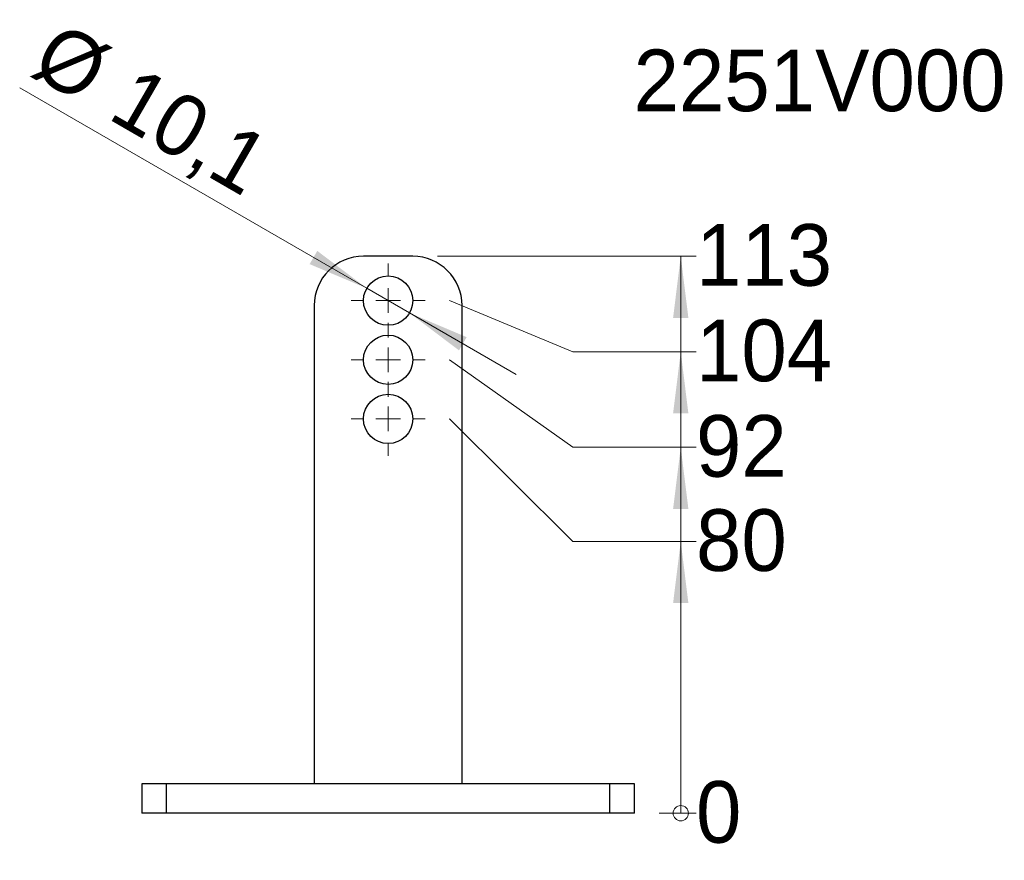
# Model space of a CAD drawing. Header units: millimetres. Extents: x 5 to 597, y 5 to 415.
# Tile 3 of 132: x 142 to 182, y 217 to 251. Entities that reach past the tile are written whole.
import ezdxf

# ---------------------------------------------------------------- set-up
doc = ezdxf.new("R2010")
doc.units = ezdxf.units.MM
doc.styles.add('SLDTEXTSTYLE0', font='ARIAL.TTF', dxfattribs={"width": 0.948})
doc.dimstyles.new('SLDDIMSTYLE7', dxfattribs={"dimtxt": 2.5, "dimasz": 0.206667, "dimexe": 0, "dimexo": 0.0625, "dimtad": 0, "dimtih": 1, "dimtoh": 1, "dimdec": 0, "dimlfac": 5, "dimrnd": 1e-09, "dimdsep": 46, "dimtxsty": 'SLDTEXTSTYLE0', "dimblk1": 'ORIGIN', "dimblk2": 'ORIGIN', "dimsah": 1, "dimcen": 0.09, "dimadec": 0, "dimazin": 2, "dimtfac": 1, "dimtdec": 0, "dimtofl": 0, "dimtmove": 0, "dimatfit": 3, "dimldrblk": 'ORIGIN', "dimfxl": 0, "dimfrac": 2, "dimtolj": 1, "dimtzin": 12, "dimarcsym": 0})
doc.dimstyles.new('SLDDIMSTYLE8', dxfattribs={"dimtxt": 2.5, "dimasz": 2.5, "dimexe": 0, "dimexo": 0.0625, "dimtad": 0, "dimtih": 1, "dimtoh": 1, "dimlfac": 5, "dimrnd": 1e-09, "dimzin": 12, "dimdsep": 46, "dimtxsty": 'SLDTEXTSTYLE0', "dimsah": 1, "dimcen": 0.09, "dimadec": 0, "dimazin": 3, "dimtfac": 1, "dimtofl": 0, "dimtmove": 0, "dimatfit": 3, "dimfxl": 0, "dimfrac": 2, "dimtolj": 1, "dimtzin": 12, "dimarcsym": 0})
doc.dimstyles.new('SLDDIMSTYLE9', dxfattribs={"dimtxt": 2.5, "dimasz": 2.5, "dimexe": 0, "dimexo": 0.0625, "dimtad": 1, "dimlfac": 5, "dimrnd": 1e-09, "dimzin": 12, "dimdsep": 46, "dimtxsty": 'SLDTEXTSTYLE0', "dimsah": 1, "dimcen": 0, "dimadec": 0, "dimazin": 3, "dimtfac": 1, "dimtmove": 0, "dimatfit": 3, "dimfxl": 0, "dimfrac": 2, "dimtolj": 1, "dimtzin": 12, "dimarcsym": 0})

# ---------------------------------------------------------------- blocks, each defined once
blk = doc.blocks.new('_Origin')
at = {"color": 0, "linetype": 'ByBlock', "lineweight": -2}
blk.add_line((0, 0), (-1, 0), dxfattribs=at)
blk.add_circle((0, 0), 0.5, dxfattribs=at)
blk = doc.blocks.new('_D_18')
at = {"color": 7, "linetype": 'Continuous', "lineweight": 0}
blk.add_line((168.39, 218.488), (169.884, 218.488), dxfattribs=at)
at = {"color": 7, "linetype": 'Continuous', "lineweight": 18, "xscale": 0.62, "yscale": 0.62}
blk.add_blockref('_Origin', (169.264, 218.488), dxfattribs=at)
at = {"color": 7, "linetype": 'Continuous', "lineweight": 18, "insert": (169.884, 219.792), "char_height": 2.5, "attachment_point": 1, "style": 'SLDTEXTSTYLE0'}
blk.add_mtext('0', dxfattribs=at)
blk = doc.blocks.new('_D_19')
at = {"color": 7, "linetype": 'Continuous', "lineweight": 0}
for p, q in [((164.884, 229.516), (159.884, 234.488)), ((159.884, 234.488), (159.89, 234.488)), ((164.884, 229.516), (169.884, 229.516)), ((169.264, 218.488), (169.264, 229.516))]:
    blk.add_line(p, q, dxfattribs=at)
at = {"color": 7, "linetype": 'Continuous', "lineweight": 18}
blk.add_solid([(169.264, 229.516), (168.954, 227.016), (169.574, 227.016)], dxfattribs=at)
at = {"color": 7, "linetype": 'Continuous', "lineweight": 18, "insert": (169.884, 230.821), "char_height": 2.5, "attachment_point": 1, "style": 'SLDTEXTSTYLE0'}
blk.add_mtext('80', dxfattribs=at)
blk = doc.blocks.new('_D_20')
at = {"color": 7, "linetype": 'Continuous', "lineweight": 0}
for p, q in [((164.884, 233.338), (159.884, 236.888)), ((159.884, 236.888), (159.89, 236.888)), ((164.884, 233.338), (169.884, 233.338)), ((169.264, 229.516), (169.264, 233.338))]:
    blk.add_line(p, q, dxfattribs=at)
at = {"color": 7, "linetype": 'Continuous', "lineweight": 18}
blk.add_solid([(169.264, 233.338), (168.954, 230.838), (169.574, 230.838)], dxfattribs=at)
at = {"color": 7, "linetype": 'Continuous', "lineweight": 18, "insert": (169.884, 234.642), "char_height": 2.5, "attachment_point": 1, "style": 'SLDTEXTSTYLE0'}
blk.add_mtext('92', dxfattribs=at)
blk = doc.blocks.new('_D_21')
at = {"color": 7, "linetype": 'Continuous', "lineweight": 0}
for p, q in [((164.884, 237.213), (159.884, 239.288)), ((159.884, 239.288), (159.89, 239.288)), ((164.884, 237.213), (169.884, 237.213)), ((169.264, 233.338), (169.264, 237.213))]:
    blk.add_line(p, q, dxfattribs=at)
at = {"color": 7, "linetype": 'Continuous', "lineweight": 18}
blk.add_solid([(169.264, 237.213), (168.954, 234.713), (169.574, 234.713)], dxfattribs=at)
at = {"color": 7, "linetype": 'Continuous', "lineweight": 18, "insert": (169.884, 238.517), "char_height": 2.5, "attachment_point": 1, "style": 'SLDTEXTSTYLE0'}
blk.add_mtext('104', dxfattribs=at)
blk = doc.blocks.new('_D_22')
at = {"color": 7, "linetype": 'Continuous', "lineweight": 0}
for p, q in [((159.39, 241.088), (169.884, 241.088)), ((169.264, 237.213), (169.264, 241.088))]:
    blk.add_line(p, q, dxfattribs=at)
at = {"color": 7, "linetype": 'Continuous', "lineweight": 18}
blk.add_solid([(169.264, 241.088), (168.954, 238.588), (169.574, 238.588)], dxfattribs=at)
at = {"color": 7, "linetype": 'Continuous', "lineweight": 18, "insert": (169.884, 242.392), "char_height": 2.5, "attachment_point": 1, "style": 'SLDTEXTSTYLE0'}
blk.add_mtext('113', dxfattribs=at)
blk = doc.blocks.new('_D_23')
at = {"color": 7, "linetype": 'Continuous', "lineweight": 0}
for p, q in [((156.524, 239.788), (142.445, 247.916)), ((156.524, 239.788), (158.256, 238.788)), ((158.256, 238.788), (162.586, 236.288))]:
    blk.add_line(p, q, dxfattribs=at)
at = {"color": 7, "linetype": 'Continuous', "lineweight": 18}
for points in [[(156.524, 239.788), (154.514, 241.306), (154.204, 240.769)], [(158.256, 238.788), (160.266, 237.269), (160.576, 237.806)]]:
    blk.add_solid(points, dxfattribs=at)
at = {"color": 7, "linetype": 'Continuous', "lineweight": 18, "char_height": 2.5, "attachment_point": 1, "rotation": 330, "style": 'SLDTEXTSTYLE0'}
for s, insert in [('%%c', (144.045, 250.687)), ('10,1', (147.205, 248.87))]:
    blk.add_mtext(s, dxfattribs=dict(at, insert=insert))
blk = doc.blocks.new('SW_CENTERMARKSYMBOL_21')
at = {"color": 0, "linetype": 'Continuous', "lineweight": 18}
for p, q in [((0, 1), (0, 1.5)), ((0, 0), (0, 0.5)), ((-1, 0), (-1.5, 0)), ((0, 0), (-0.5, 0)), ((0, 0), (0, -0.5)), ((0, 0), (0.5, 0)), ((1, 0), (1.5, 0)), ((0, -1), (0, -1.5))]:
    blk.add_line(p, q, dxfattribs=at)
blk = doc.blocks.new('SW_CENTERMARKSYMBOL_22')
at = {"color": 0, "linetype": 'Continuous', "lineweight": 18}
for p, q in [((0, 1), (0, 1.5)), ((0, 0), (0, 0.5)), ((-1, 0), (-1.5, 0)), ((0, 0), (-0.5, 0)), ((0, 0), (0, -0.5)), ((0, 0), (0.5, 0)), ((1, 0), (1.5, 0)), ((0, -1), (0, -1.5))]:
    blk.add_line(p, q, dxfattribs=at)
blk = doc.blocks.new('SW_CENTERMARKSYMBOL_23')
at = {"color": 0, "linetype": 'Continuous', "lineweight": 18}
for p, q in [((0, 1), (0, 1.5)), ((0, 0), (0, 0.5)), ((-1, 0), (-1.5, 0)), ((0, 0), (-0.5, 0)), ((0, 0), (0, -0.5)), ((0, 0), (0.5, 0)), ((1, 0), (1.5, 0)), ((0, -1), (0, -1.5))]:
    blk.add_line(p, q, dxfattribs=at)

msp = doc.modelspace()

# ---------------------------------------------------------------- linework, layer by layer
at = {"color": 7, "linetype": 'Continuous', "lineweight": 25}
for p, q in [((158.3897, 241.0879), (156.3897, 241.0879)), ((154.3897, 239.0879), (154.3897, 219.6879)), ((160.3897, 219.6879), (160.3897, 239.0879)), ((147.3897, 219.6879), (147.3897, 218.4879)), ((148.3897, 219.6879), (147.3897, 219.6879)), ((148.3897, 218.4879), (148.3897, 219.6879)), ((166.3897, 219.6879), (148.3897, 219.6879)), ((166.3897, 218.4879), (166.3897, 219.6879)), ((167.3897, 219.6879), (166.3897, 219.6879)), ((167.3897, 218.4879), (167.3897, 219.6879)), ((148.3897, 218.4879), (147.3897, 218.4879)), ((166.3897, 218.4879), (148.3897, 218.4879)), ((167.3897, 218.4879), (166.3897, 218.4879))]:
    msp.add_line(p, q, dxfattribs=at)
for centre in [(157.3897, 239.2879), (157.3897, 236.8879), (157.3897, 234.4879)]:
    msp.add_circle(centre, 1, dxfattribs=at)
for centre, start, end in [((156.3897, 239.0879), 90, 180), ((158.3897, 239.0879), 0, 90)]:
    msp.add_arc(centre, 2, start, end, dxfattribs=at)

# ---------------------------------------------------------------- block references
at = {"color": 7, "linetype": 'Continuous', "lineweight": 18}
for name, p in [('SW_CENTERMARKSYMBOL_21', (157.3897, 239.2879)), ('SW_CENTERMARKSYMBOL_22', (157.3897, 236.8879)), ('SW_CENTERMARKSYMBOL_23', (157.3897, 234.4879))]:
    msp.add_blockref(name, p, dxfattribs=at)

# ---------------------------------------------------------------- texts
at = {"color": 7, "linetype": 'Continuous', "lineweight": 0, "insert": (167.3504, 249.4749), "char_height": 2.5, "attachment_point": 1, "style": 'SLDTEXTSTYLE0'}
msp.add_mtext('2251V000', dxfattribs=at)

# ---------------------------------------------------------------- dimensions: what is measured, and where the dimension line sits
at = {"color": 7, "linetype": 'Continuous', "lineweight": 18}
dim = msp.add_diameter_dim_2p(p1=(156.5236, 239.7879), p2=(158.2557, 238.7879), text='%%c10,1', dimstyle='SLDDIMSTYLE9', dxfattribs=at)
dim.commit()
dim.dimension.update_dxf_attribs({"geometry": '_D_23', "text_midpoint": (146.7895, 245.4079), "dimtype": 163})
for feature_location, offset, origin, dimstyle, picture, middle in [((158.3897, 241.0879), (11.4945, 0), (167.3897, 218.4879), 'SLDDIMSTYLE8', '_D_22', (172.7487, 241.0879)), ((158.8897, 239.2879), (10.9945, -2.0752), (167.3897, 218.4879), 'SLDDIMSTYLE8', '_D_21', (172.7487, 237.2127)), ((158.8897, 236.8879), (10.9945, -3.5503), (167.3897, 218.4879), 'SLDDIMSTYLE8', '_D_20', (171.7939, 233.3375)), ((158.8897, 234.4879), (10.9945, -4.9716), (167.3897, 218.4879), 'SLDDIMSTYLE8', '_D_19', (171.7939, 229.5162)), ((167.3896557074, 218.4878542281), (2.4945045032, 0), (167.3896557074, 218.4878542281), 'SLDDIMSTYLE7', '_D_18', (170.839021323, 218.4878542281))]:
    dim = msp.add_ordinate_dim(feature_location=feature_location, offset=offset, dtype=0, origin=origin, dimstyle=dimstyle, dxfattribs=at)
    dim.commit()
    dim.dimension.update_dxf_attribs({"geometry": picture, "text_midpoint": middle})

doc.saveas('drawing.dxf')
